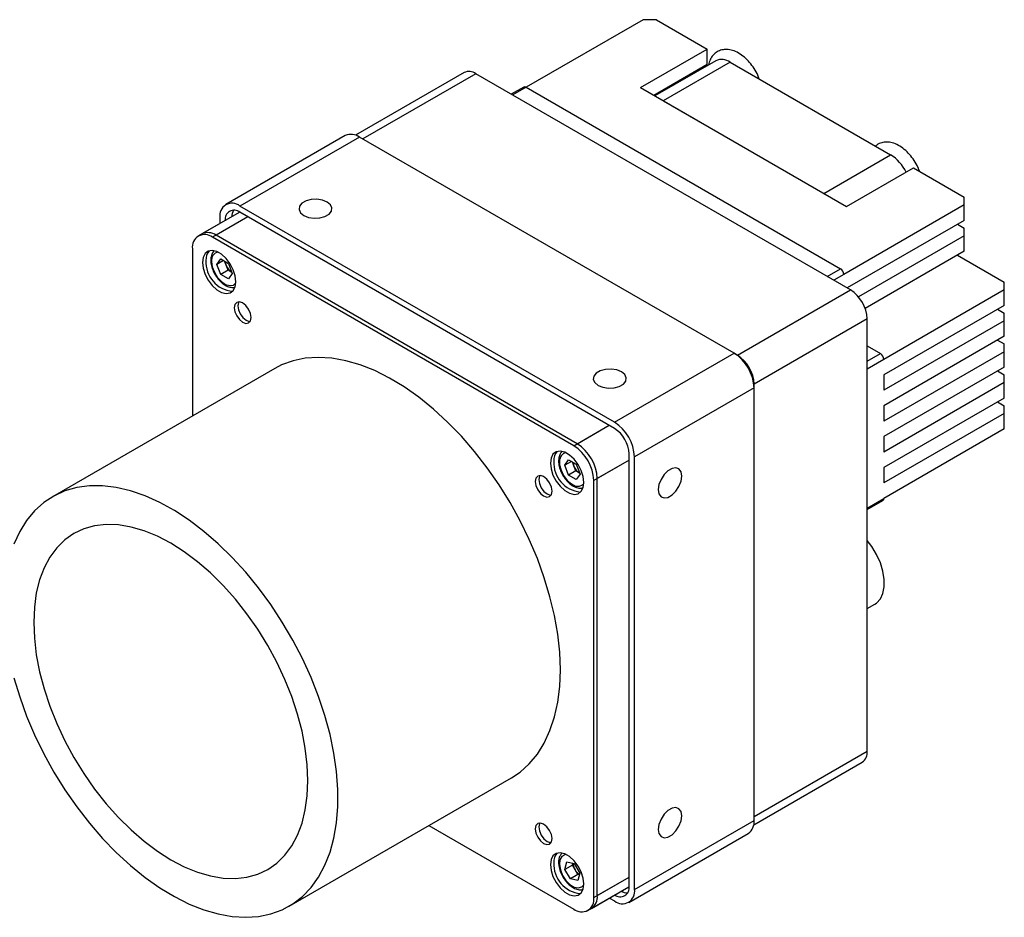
# Model space of a CAD drawing. Header units: millimetres. Extents: x 0 to 9967, y 0 to 1612.
# Tile 2 of 6: x 9765 to 9869, y 1354 to 1449. Entities that reach past the tile are written whole.
import ezdxf

# ---------------------------------------------------------------- set-up
doc = ezdxf.new("R2010")
doc.units = ezdxf.units.MM
doc.layers.add('粗实线', color=7, linetype='Continuous', lineweight=50)

msp = doc.modelspace()

# ---------------------------------------------------------------- linework, layer by layer
at = {"layer": '粗实线', "lineweight": 30}
for p, q in [((9830.812, 1449.024), (9818.438, 1441.88)), ((9832.227, 1449.024), (9830.812, 1449.024)), ((9832.227, 1449.024), (9837.601, 1445.921)), ((9830.53, 1441.839), (9837.601, 1445.921)), ((9837.601, 1444.288), (9837.601, 1445.921)), ((9837.601, 1444.288), (9831.944, 1441.023)), ((9838.505, 1444.682), (9832.055, 1440.959)), ((9840.005, 1444.534), (9832.934, 1440.451)), ((9840.005, 1444.534), (9856.975, 1434.737)), ((9811.885, 1443.433), (9800.41, 1436.809)), ((9813.135, 1443.309), (9801.185, 1436.411)), ((9852.733, 1420.45), (9813.135, 1443.309)), ((9836.186, 1443.472), (9836.297, 1443.408)), ((9818.188, 1441.905), (9816.877, 1441.148)), ((9818.438, 1441.88), (9817.024, 1441.064)), ((9818.438, 1441.88), (9851.672, 1422.695)), ((9830.53, 1441.839), (9852.308, 1429.267)), ((9832.934, 1440.451), (9849.904, 1430.655)), ((9799.331, 1436.763), (9786.688, 1429.464)), ((9800.831, 1436.615), (9788.188, 1429.316)), ((9840.429, 1413.755), (9800.831, 1436.615)), ((9849.904, 1430.655), (9856.975, 1434.737)), ((9852.308, 1429.267), (9859.379, 1433.349)), ((9859.379, 1433.349), (9864.753, 1430.246)), ((9864.753, 1429.43), (9864.753, 1430.246)), ((9827.786, 1406.457), (9788.188, 1429.316)), ((9864.753, 1429.43), (9852.026, 1422.082)), ((9864.753, 1427.797), (9864.753, 1429.43)), ((9788.102, 1428.648), (9783.796, 1426.162)), ((9788.102, 1428.648), (9783.796, 1426.162)), ((9788.102, 1428.648), (9784.164, 1426.374)), ((9789.037, 1428.173), (9785.296, 1426.013)), ((9789.037, 1428.173), (9785.664, 1426.226)), ((9786.067, 1428.091), (9786.067, 1427.473)), ((9788.102, 1428.648), (9788.16, 1428.679)), ((9827.786, 1405.803), (9788.188, 1428.663)), ((9864.753, 1427.797), (9852.38, 1420.654)), ((9864.046, 1427.389), (9864.753, 1426.98)), ((9823.48, 1403.97), (9785.296, 1426.013)), ((9823.847, 1404.183), (9785.664, 1426.226)), ((9864.753, 1426.164), (9853.578, 1419.713)), ((9864.753, 1426.164), (9864.753, 1426.98)), ((9864.753, 1424.531), (9864.753, 1426.164)), ((9783.175, 1424.788), (9783.175, 1407.116)), ((9864.753, 1424.531), (9854.285, 1418.488)), ((9864.046, 1424.122), (9868.996, 1421.265)), ((9785.752, 1423.137), (9786.16, 1423.718)), ((9786.459, 1423.545), (9785.752, 1423.137)), ((9786.16, 1422.085), (9785.752, 1423.137)), ((9786.16, 1423.718), (9786.977, 1423.247)), ((9786.734, 1423.06), (9786.571, 1423.481)), ((9786.938, 1422.534), (9786.734, 1423.06)), ((9786.977, 1423.247), (9787.385, 1422.194)), ((9786.938, 1422.534), (9786.16, 1422.085)), ((9786.977, 1421.613), (9786.16, 1422.085)), ((9787.344, 1422.299), (9786.938, 1422.534)), ((9787.385, 1422.194), (9786.977, 1421.613)), ((9850.258, 1421.878), (9851.672, 1422.695)), ((9852.026, 1422.082), (9850.965, 1421.47)), ((9868.996, 1420.448), (9868.996, 1421.265)), ((9840.783, 1413.551), (9852.733, 1420.45)), ((9868.996, 1420.448), (9856.268, 1413.101)), ((9868.996, 1418.815), (9868.996, 1420.448)), ((9868.996, 1418.815), (9856.268, 1411.468)), ((9868.289, 1418.407), (9868.996, 1417.999)), ((9868.996, 1417.182), (9868.996, 1417.999)), ((9854.5, 1417.388), (9842.55, 1410.489)), ((9854.5, 1371.662), (9854.5, 1417.388)), ((9868.996, 1417.182), (9856.268, 1409.835)), ((9868.996, 1415.549), (9868.996, 1417.182)), ((9868.996, 1415.549), (9856.268, 1408.202)), ((9868.289, 1415.141), (9868.996, 1414.733)), ((9868.996, 1413.916), (9868.996, 1414.733)), ((9827.786, 1406.457), (9840.429, 1413.755)), ((9840.429, 1413.755), (9840.783, 1413.551)), ((9854.5, 1414.53), (9855.915, 1413.713)), ((9854.5, 1412.897), (9855.915, 1413.713)), ((9868.996, 1413.916), (9856.268, 1406.568)), ((9868.996, 1412.283), (9868.996, 1413.916)), ((9856.268, 1413.101), (9854.5, 1412.08)), ((9791.889, 1412.147), (9768.385, 1398.578)), ((9868.996, 1412.283), (9856.268, 1404.935)), ((9856.268, 1411.468), (9856.268, 1409.835)), ((9868.289, 1411.875), (9868.996, 1411.466)), ((9868.996, 1410.65), (9868.996, 1411.466)), ((9842.55, 1410.081), (9842.55, 1410.489)), ((9868.996, 1410.65), (9856.268, 1403.302)), ((9868.996, 1409.017), (9868.996, 1410.65)), ((9842.55, 1410.081), (9829.907, 1402.782)), ((9842.55, 1364.355), (9842.55, 1410.081)), ((9868.996, 1409.017), (9856.268, 1401.669)), ((9868.289, 1408.609), (9868.996, 1408.2)), ((9856.268, 1408.202), (9856.268, 1406.568)), ((9868.996, 1407.384), (9856.268, 1400.036)), ((9868.996, 1407.384), (9868.996, 1408.2)), ((9868.996, 1405.751), (9868.996, 1407.384)), ((9823.48, 1403.97), (9827.22, 1406.13)), ((9823.847, 1404.183), (9827.22, 1406.13)), ((9868.996, 1405.751), (9856.268, 1398.403)), ((9856.268, 1404.935), (9856.268, 1403.302)), ((9829.342, 1357.383), (9829.342, 1403.109)), ((9822.522, 1401.91), (9822.93, 1402.491)), ((9823.229, 1402.319), (9822.522, 1401.91)), ((9822.93, 1402.491), (9823.746, 1402.02)), ((9823.504, 1401.833), (9823.34, 1402.254)), ((9829.342, 1402.456), (9825.601, 1400.296)), ((9829.342, 1402.456), (9825.969, 1400.508)), ((9829.907, 1357.056), (9829.907, 1402.782)), ((9822.93, 1400.858), (9822.522, 1401.91)), ((9823.708, 1401.307), (9822.93, 1400.858)), ((9823.708, 1401.307), (9823.504, 1401.833)), ((9824.114, 1401.073), (9823.708, 1401.307)), ((9823.746, 1402.02), (9824.155, 1400.968)), ((9856.268, 1401.669), (9856.268, 1400.036)), ((9823.746, 1400.387), (9822.93, 1400.858)), ((9824.155, 1400.968), (9823.746, 1400.387)), ((9825.601, 1356.203), (9825.601, 1400.296)), ((9825.969, 1356.415), (9825.969, 1400.508)), ((9854.5, 1397.383), (9856.268, 1398.403)), ((9854.5, 1397.213), (9856.165, 1398.174)), ((9854.5, 1386.746), (9855.322, 1387.22)), ((9842.55, 1364.763), (9854.5, 1371.662)), ((9842.508, 1363.893), (9853.983, 1370.517)), ((9793.383, 1355.276), (9816.887, 1368.844)), ((9808.173, 1363.814), (9823.48, 1354.978)), ((9829.907, 1357.056), (9842.55, 1364.355)), ((9829.286, 1355.682), (9841.929, 1362.981)), ((9822.553, 1359.173), (9822.751, 1359.973)), ((9823.331, 1359.622), (9822.553, 1359.173)), ((9822.751, 1359.973), (9823.536, 1359.779)), ((9823.331, 1359.622), (9823.38, 1359.818)), ((9823.625, 1359.125), (9823.331, 1359.622)), ((9823.536, 1359.779), (9824.123, 1358.785)), ((9823.14, 1358.178), (9822.553, 1359.173)), ((9823.918, 1358.627), (9823.14, 1358.178)), ((9823.918, 1358.627), (9823.625, 1359.125)), ((9824.075, 1358.589), (9823.918, 1358.627)), ((9824.123, 1358.785), (9823.925, 1357.985)), ((9825.601, 1356.203), (9829.342, 1358.362)), ((9825.969, 1356.415), (9829.342, 1358.362)), ((9823.925, 1357.985), (9823.14, 1358.178)), ((9824.323, 1357.311), (9824.538, 1357.522)), ((9824.98, 1354.829), (9829.286, 1357.315)), ((9824.98, 1354.829), (9829.286, 1357.315)), ((9825.347, 1355.042), (9829.286, 1357.315)), ((9829.341, 1357.35), (9829.286, 1357.315)), ((9827.25, 1356.14), (9827.786, 1355.831))]:
    msp.add_line(p, q, dxfattribs=at)
at = {"layer": '粗实线', "lineweight": 30, "flags": 128}
for points in [[(9794.941, 1428.316), (9795.439, 1428.115), (9796.026, 1428.024), (9796.631, 1428.054), (9797.182, 1428.203), (9797.612, 1428.451), (9797.869, 1428.769), (9797.922, 1429.118), (9797.764, 1429.457), (9797.416, 1429.745), (9796.918, 1429.946), (9796.331, 1430.037), (9795.725, 1430.006), (9795.175, 1429.858), (9794.745, 1429.61), (9794.488, 1429.292), (9794.435, 1428.942), (9794.592, 1428.603), (9794.941, 1428.316)], [(9784.235, 1423.36), (9784.307, 1422.743), (9784.516, 1422.094), (9784.845, 1421.465), (9785.269, 1420.906), (9785.751, 1420.464), (9786.255, 1420.173), (9786.737, 1420.058), (9787.161, 1420.128), (9787.49, 1420.377), (9787.699, 1420.785), (9787.771, 1421.319), (9787.699, 1421.935), (9787.49, 1422.584), (9787.161, 1423.214), (9786.737, 1423.772), (9786.255, 1424.214), (9785.751, 1424.505), (9785.269, 1424.62), (9784.845, 1424.55), (9784.516, 1424.301), (9784.307, 1423.893), (9784.235, 1423.36)], [(9784.235, 1423.36), (9784.307, 1422.743), (9784.516, 1422.094), (9784.845, 1421.465), (9785.269, 1420.906), (9785.751, 1420.464), (9786.255, 1420.173), (9786.737, 1420.058), (9787.161, 1420.128), (9787.49, 1420.377), (9787.699, 1420.785), (9787.771, 1421.319), (9787.699, 1421.935), (9787.49, 1422.584), (9787.161, 1423.214), (9786.737, 1423.772), (9786.255, 1424.214), (9785.751, 1424.505), (9785.269, 1424.62), (9784.845, 1424.55), (9784.516, 1424.301), (9784.307, 1423.893), (9784.235, 1423.36)], [(9785.199, 1423.457), (9785.273, 1422.9), (9785.488, 1422.318), (9785.819, 1421.774), (9786.232, 1421.326), (9786.682, 1421.024), (9787.119, 1420.899), (9787.497, 1420.966), (9787.768, 1421.209)], [(9787.594, 1418.563), (9787.661, 1418.133), (9787.853, 1417.692), (9788.14, 1417.305), (9788.478, 1417.032), (9788.816, 1416.914), (9789.103, 1416.97), (9789.294, 1417.19), (9789.362, 1417.542), (9789.294, 1417.972), (9789.103, 1418.413), (9788.816, 1418.8), (9788.478, 1419.073), (9788.14, 1419.191), (9787.853, 1419.135), (9787.661, 1418.914), (9787.594, 1418.563)], [(9787.594, 1418.563), (9787.661, 1418.133), (9787.853, 1417.692), (9788.14, 1417.305), (9788.478, 1417.032), (9788.816, 1416.914), (9789.103, 1416.97), (9789.294, 1417.19), (9789.362, 1417.542), (9789.294, 1417.972), (9789.103, 1418.413), (9788.816, 1418.8), (9788.478, 1419.073), (9788.14, 1419.191), (9787.853, 1419.135), (9787.661, 1418.914), (9787.594, 1418.563)], [(9788.064, 1419.193), (9788.029, 1419.127), (9787.962, 1418.775)], [(9787.962, 1418.775), (9788.029, 1418.346), (9788.221, 1417.904), (9788.507, 1417.517), (9788.846, 1417.244), (9789.184, 1417.126), (9789.259, 1417.124)], [(9822.065, 1380.291), (9821.996, 1382.135), (9821.789, 1384.044), (9821.446, 1386.004), (9820.969, 1387.999), (9820.363, 1390.014), (9819.631, 1392.033), (9818.781, 1394.039), (9817.817, 1396.018), (9816.749, 1397.953), (9815.583, 1399.83), (9814.331, 1401.634), (9813, 1403.351), (9811.602, 1404.968), (9810.147, 1406.471), (9808.648, 1407.849), (9807.115, 1409.091), (9805.56, 1410.187), (9803.997, 1411.13), (9802.436, 1411.911), (9800.891, 1412.524), (9799.373, 1412.966), (9797.895, 1413.231), (9796.467, 1413.318), (9795.101, 1413.227), (9793.808, 1412.957), (9792.598, 1412.512), (9791.889, 1412.147)], [(9826.054, 1410.355), (9826.551, 1410.154), (9827.138, 1410.063), (9827.744, 1410.093), (9828.295, 1410.242), (9828.724, 1410.49), (9828.981, 1410.808), (9829.034, 1411.157), (9828.877, 1411.496), (9828.528, 1411.784), (9828.031, 1411.985), (9827.443, 1412.076), (9826.838, 1412.045), (9826.287, 1411.897), (9825.857, 1411.649), (9825.601, 1411.331), (9825.548, 1410.981), (9825.705, 1410.642), (9826.054, 1410.355)], [(9821.005, 1402.133), (9821.076, 1401.517), (9821.285, 1400.867), (9821.615, 1400.238), (9822.038, 1399.68), (9822.521, 1399.237), (9823.024, 1398.947), (9823.507, 1398.832), (9823.93, 1398.901), (9824.26, 1399.15), (9824.469, 1399.558), (9824.54, 1400.092), (9824.469, 1400.708), (9824.26, 1401.358), (9823.93, 1401.987), (9823.507, 1402.545), (9823.024, 1402.988), (9822.521, 1403.278), (9822.038, 1403.393), (9821.615, 1403.324), (9821.285, 1403.075), (9821.076, 1402.667), (9821.005, 1402.133)], [(9821.005, 1402.133), (9821.076, 1401.517), (9821.285, 1400.867), (9821.615, 1400.238), (9822.038, 1399.68), (9822.521, 1399.237), (9823.024, 1398.947), (9823.507, 1398.832), (9823.93, 1398.901), (9824.26, 1399.15), (9824.469, 1399.558), (9824.54, 1400.092), (9824.469, 1400.708), (9824.26, 1401.358), (9823.93, 1401.987), (9823.507, 1402.545), (9823.024, 1402.988), (9822.521, 1403.278), (9822.038, 1403.393), (9821.615, 1403.324), (9821.285, 1403.075), (9821.076, 1402.667), (9821.005, 1402.133)], [(9822.676, 1403.206), (9822.41, 1403.139), (9822.133, 1402.888), (9821.987, 1402.48), (9821.987, 1401.959), (9822.133, 1401.382), (9822.41, 1400.811), (9822.788, 1400.308), (9823.225, 1399.928), (9823.675, 1399.711), (9824.088, 1399.682), (9824.419, 1399.843), (9824.538, 1399.982)], [(9834.892, 1400.761), (9834.818, 1401.207), (9834.603, 1401.512), (9834.274, 1401.641), (9833.87, 1401.578), (9833.44, 1401.33), (9833.036, 1400.927), (9832.707, 1400.418), (9832.492, 1399.864), (9832.417, 1399.332), (9832.492, 1398.887), (9832.707, 1398.581), (9833.036, 1398.452), (9833.44, 1398.515), (9833.87, 1398.763), (9834.274, 1399.166), (9834.603, 1399.675), (9834.818, 1400.229), (9834.892, 1400.761)], [(9819.414, 1400.194), (9819.481, 1399.764), (9819.673, 1399.322), (9819.959, 1398.936), (9820.298, 1398.663), (9820.636, 1398.545), (9820.923, 1398.601), (9821.114, 1398.821), (9821.182, 1399.173), (9821.114, 1399.602), (9820.923, 1400.044), (9820.636, 1400.431), (9820.298, 1400.704), (9819.959, 1400.822), (9819.673, 1400.766), (9819.481, 1400.545), (9819.414, 1400.194)], [(9819.414, 1400.194), (9819.481, 1399.764), (9819.673, 1399.322), (9819.959, 1398.936), (9820.298, 1398.663), (9820.636, 1398.545), (9820.923, 1398.601), (9821.114, 1398.821), (9821.182, 1399.173), (9821.114, 1399.602), (9820.923, 1400.044), (9820.636, 1400.431), (9820.298, 1400.704), (9819.959, 1400.822), (9819.673, 1400.766), (9819.481, 1400.545), (9819.414, 1400.194)], [(9819.884, 1400.824), (9819.849, 1400.758), (9819.781, 1400.406)], [(9819.781, 1400.406), (9819.849, 1399.976), (9820.04, 1399.535), (9820.327, 1399.148), (9820.665, 1398.875), (9821.004, 1398.757), (9821.079, 1398.755)], [(9764.302, 1379.423), (9764.908, 1377.409), (9765.64, 1375.39), (9766.491, 1373.384), (9767.454, 1371.405), (9768.523, 1369.47), (9769.688, 1367.592), (9770.941, 1365.788), (9772.271, 1364.071), (9773.67, 1362.455), (9775.124, 1360.952), (9776.624, 1359.574), (9778.157, 1358.332), (9779.711, 1357.235), (9781.275, 1356.293), (9782.835, 1355.512), (9784.38, 1354.898), (9785.898, 1354.457), (9787.377, 1354.192), (9788.804, 1354.105), (9790.17, 1354.196), (9791.463, 1354.465), (9792.673, 1354.91), (9793.791, 1355.528), (9794.808, 1356.313), (9795.716, 1357.259), (9796.508, 1358.359), (9797.178, 1359.604), (9797.72, 1360.985), (9798.13, 1362.491), (9798.406, 1364.11), (9798.544, 1365.829), (9798.544, 1367.635), (9798.406, 1369.513), (9798.13, 1371.45), (9797.72, 1373.43), (9797.178, 1375.437), (9796.508, 1377.455), (9795.716, 1379.47), (9794.808, 1381.464), (9793.791, 1383.423), (9792.673, 1385.331), (9791.463, 1387.174), (9790.17, 1388.936), (9788.804, 1390.604), (9787.377, 1392.165), (9785.898, 1393.607), (9784.38, 1394.919), (9782.835, 1396.089), (9781.275, 1397.11), (9779.711, 1397.972), (9778.157, 1398.67), (9776.624, 1399.198), (9775.124, 1399.552), (9773.67, 1399.728), (9772.271, 1399.726), (9770.941, 1399.545), (9769.688, 1399.188), (9768.523, 1398.656), (9767.454, 1397.954), (9766.491, 1397.088), (9765.64, 1396.064), (9764.908, 1394.89), (9764.302, 1393.575)], [(9766.388, 1385.295), (9766.458, 1383.614), (9766.666, 1381.869), (9767.012, 1380.076), (9767.491, 1378.252), (9768.099, 1376.416), (9768.831, 1374.585), (9769.678, 1372.777), (9770.634, 1371.008), (9771.688, 1369.296), (9772.83, 1367.658), (9774.05, 1366.109), (9775.336, 1364.664), (9776.676, 1363.338), (9778.056, 1362.142), (9779.463, 1361.089), (9780.884, 1360.188), (9782.304, 1359.448), (9783.712, 1358.877), (9785.091, 1358.48), (9786.431, 1358.26), (9787.717, 1358.22), (9788.937, 1358.36), (9790.08, 1358.679), (9791.134, 1359.173), (9792.089, 1359.839), (9792.936, 1360.669), (9793.668, 1361.656), (9794.276, 1362.79), (9794.755, 1364.06), (9795.101, 1365.454), (9795.309, 1366.958), (9795.379, 1368.559), (9795.309, 1370.24), (9795.101, 1371.985), (9794.755, 1373.778), (9794.276, 1375.602), (9793.668, 1377.438), (9792.936, 1379.269), (9792.089, 1381.077), (9791.134, 1382.846), (9790.08, 1384.558), (9788.937, 1386.196), (9787.717, 1387.745), (9786.431, 1389.19), (9785.091, 1390.516), (9783.712, 1391.712), (9782.304, 1392.765), (9780.884, 1393.666), (9779.463, 1394.406), (9778.056, 1394.977), (9776.676, 1395.374), (9775.336, 1395.594), (9774.05, 1395.634), (9772.83, 1395.494), (9771.688, 1395.175), (9770.634, 1394.681), (9769.678, 1394.015), (9768.831, 1393.185), (9768.099, 1392.198), (9767.491, 1391.064), (9767.012, 1389.794), (9766.666, 1388.4), (9766.458, 1386.896), (9766.388, 1385.295)], [(9855.322, 1387.22), (9855.498, 1387.338), (9855.893, 1387.765), (9856.165, 1388.34), (9856.304, 1389.041), (9856.304, 1389.838), (9856.165, 1390.699), (9855.893, 1391.589), (9855.498, 1392.471), (9854.998, 1393.309), (9854.5, 1393.966)], [(9816.887, 1368.844), (9817.817, 1369.468), (9818.781, 1370.335), (9819.631, 1371.359), (9820.363, 1372.533), (9820.969, 1373.847), (9821.446, 1375.292), (9821.789, 1376.856), (9821.996, 1378.526), (9822.065, 1380.291)], [(9834.892, 1364.833), (9834.818, 1365.279), (9834.603, 1365.584), (9834.274, 1365.713), (9833.87, 1365.65), (9833.44, 1365.402), (9833.036, 1364.999), (9832.707, 1364.49), (9832.492, 1363.936), (9832.417, 1363.404), (9832.492, 1362.959), (9832.707, 1362.653), (9833.036, 1362.524), (9833.44, 1362.587), (9833.87, 1362.836), (9834.274, 1363.238), (9834.603, 1363.747), (9834.818, 1364.301), (9834.892, 1364.833)], [(9819.414, 1363.449), (9819.481, 1363.02), (9819.673, 1362.578), (9819.959, 1362.191), (9820.298, 1361.918), (9820.636, 1361.801), (9820.923, 1361.856), (9821.114, 1362.077), (9821.182, 1362.429), (9821.114, 1362.858), (9820.923, 1363.3), (9820.636, 1363.687), (9820.298, 1363.96), (9819.959, 1364.077), (9819.673, 1364.021), (9819.481, 1363.801), (9819.414, 1363.449)], [(9819.414, 1363.449), (9819.481, 1363.02), (9819.673, 1362.578), (9819.959, 1362.191), (9820.298, 1361.918), (9820.636, 1361.801), (9820.923, 1361.856), (9821.114, 1362.077), (9821.182, 1362.429), (9821.114, 1362.858), (9820.923, 1363.3), (9820.636, 1363.687), (9820.298, 1363.96), (9819.959, 1364.077), (9819.673, 1364.021), (9819.481, 1363.801), (9819.414, 1363.449)], [(9819.884, 1364.08), (9819.849, 1364.013), (9819.781, 1363.661)], [(9819.781, 1363.661), (9819.849, 1363.232), (9820.04, 1362.79), (9820.327, 1362.403), (9820.665, 1362.131), (9821.004, 1362.013), (9821.079, 1362.01)], [(9821.005, 1359.673), (9821.076, 1359.056), (9821.285, 1358.407), (9821.615, 1357.778), (9822.038, 1357.219), (9822.521, 1356.777), (9823.024, 1356.487), (9823.507, 1356.372), (9823.93, 1356.441), (9824.26, 1356.69), (9824.469, 1357.098), (9824.54, 1357.632), (9824.469, 1358.248), (9824.26, 1358.897), (9823.93, 1359.527), (9823.507, 1360.085), (9823.024, 1360.528), (9822.521, 1360.818), (9822.038, 1360.933), (9821.615, 1360.863), (9821.285, 1360.614), (9821.076, 1360.207), (9821.005, 1359.673)], [(9821.005, 1359.673), (9821.076, 1359.056), (9821.285, 1358.407), (9821.615, 1357.778), (9822.038, 1357.219), (9822.521, 1356.777), (9823.024, 1356.487), (9823.507, 1356.372), (9823.93, 1356.441), (9824.26, 1356.69), (9824.469, 1357.098), (9824.54, 1357.632), (9824.469, 1358.248), (9824.26, 1358.897), (9823.93, 1359.527), (9823.507, 1360.085), (9823.024, 1360.528), (9822.521, 1360.818), (9822.038, 1360.933), (9821.615, 1360.863), (9821.285, 1360.614), (9821.076, 1360.207), (9821.005, 1359.673)], [(9822.676, 1360.746), (9822.523, 1360.721), (9822.21, 1360.528), (9822.019, 1360.166), (9821.971, 1359.676), (9822.071, 1359.111), (9822.308, 1358.531), (9822.657, 1358), (9823.08, 1357.574), (9823.531, 1357.301), (9823.961, 1357.21), (9824.323, 1357.311), (9824.323, 1357.311)]]:
    msp.add_lwpolyline(points, dxfattribs=at)
at = {"layer": '粗实线', "lineweight": 30}
for centre, radius, start, end in [((9839.126, 1443.307), 1.509, 54.3823, 114.30725), ((9812.402, 1442.287), 1.257, 54.38248, 114.30716), ((9818.292, 1441.676), 0.251, 54.38287, 114.30676), ((9799.952, 1435.388), 1.509, 54.38235, 114.30722), ((9854.555, 1430.932), 4.509, 25.94142, 57.54006), ((9787.36, 1428.301), 1.31, 50.79667, 189.21408), ((9787.581, 1427.918), 0.961, 50.79686, 189.21389), ((9788.714, 1428.228), 1.375, 151.943, 182.29929), ((9784.468, 1424.998), 1.31, 50.79667, 189.21408), ((9784.785, 1424.999), 1.509, 54.38232, 114.30725), ((9785.923, 1423.687), 1.325, 137.20983, 184.97792), ((9786.011, 1423.613), 0.827, 97.20933, 190.88175), ((9787.7, 1423.393), 3.102, 176.70401, 264.87937), ((9787.988, 1423.562), 1.351, 185.21216, 201.82006), ((9788.174, 1423.591), 1.535, 200.2272, 237.362), ((9851.258, 1422.047), 0.768, 2.60562, 57.39438), ((9850.662, 1417.213), 3.842, 2.60548, 57.39452), ((9837.945, 1409.871), 4.61, 2.60545, 57.39455), ((9838.712, 1410.315), 3.842, 2.60548, 57.39452), ((9855.501, 1413.066), 0.768, 2.60543, 57.39445), ((9825.302, 1402.573), 4.61, 2.60545, 57.39455), ((9825.964, 1402.955), 3.381, 2.60556, 57.39444), ((9821.363, 1400.299), 4.61, 2.60545, 57.39455), ((9822.692, 1402.46), 1.325, 137.20983, 184.97792), ((9820.995, 1400.087), 4.61, 2.60545, 57.39455), ((9824.47, 1402.167), 3.102, 176.70401, 264.87937), ((9824.758, 1402.335), 1.351, 185.21314, 201.8194), ((9824.944, 1402.364), 1.535, 200.22713, 237.36207), ((9856.027, 1398.374), 0.243, 304.50797, 6.80446), ((9853.311, 1371.51), 1.199, 304.05749, 7.25462), ((9841.087, 1364.19), 1.473, 304.87879, 6.43336), ((9822.692, 1360), 1.325, 137.21015, 184.97765), ((9824.47, 1359.707), 3.102, 176.70403, 264.87935), ((9824.871, 1359.893), 1.464, 183.20381, 211.64011), ((9824.885, 1359.837), 1.448, 209.46737, 236.44195), ((9828.393, 1357.229), 0.961, 230.79686, 9.21389), ((9824.505, 1356.25), 1.473, 304.87877, 6.43339), ((9828.614, 1356.846), 1.31, 230.79667, 9.21408), ((9829.228, 1358.055), 1.375, 237.70369, 268.05364), ((9824.308, 1355.993), 1.31, 230.79667, 9.21408)]:
    msp.add_arc(centre, radius, start, end, dxfattribs=at)
for points, knots in [([(9843.082, 1442.757), (9843.037, 1442.886), (9842.904, 1443.264), (9842.561, 1443.864), (9842.083, 1444.518), (9841.525, 1445.077), (9840.912, 1445.517), (9840.288, 1445.794), (9839.683, 1445.902), (9839.128, 1445.852), (9838.62, 1445.647), (9838.194, 1445.294), (9837.897, 1444.815), (9837.746, 1444.452), (9837.726, 1444.24), (9837.725, 1444.232)], [0, 0, 0, 0, 0.0475134, 0.1394592, 0.231599, 0.3243972, 0.4185015, 0.5143604, 0.5979133, 0.6769283, 0.7538033, 0.8348504, 0.9145083, 0.9966215, 1, 1, 1, 1]), ([(9860.054, 1432.959), (9859.997, 1433.116), (9859.848, 1433.522), (9859.482, 1434.144), (9858.994, 1434.789), (9858.43, 1435.336), (9857.811, 1435.76), (9857.185, 1436.019), (9856.58, 1436.109), (9856.019, 1436.03), (9855.605, 1435.868), (9855.43, 1435.69), (9855.391, 1435.651)], [0, 0, 0, 0, 0.0727819, 0.1883556, 0.3042553, 0.4210495, 0.5395771, 0.6603069, 0.7645318, 0.8633185, 0.9698461, 1, 1, 1, 1]), ([(9785.457, 1424.553), (9785.422, 1424.523), (9785.282, 1424.406), (9785.153, 1424.072), (9785.095, 1423.667), (9785.126, 1423.204), (9785.242, 1422.712), (9785.497, 1422.135), (9785.85, 1421.606), (9786.275, 1421.168), (9786.75, 1420.847), (9787.213, 1420.712), (9787.541, 1420.684), (9787.669, 1420.749), (9787.678, 1420.753)], [0, 0, 0, 0, 0.0314403, 0.1233113, 0.2233173, 0.2785337, 0.3817755, 0.4847613, 0.5876914, 0.6911558, 0.7958474, 0.9023698, 0.9933423, 1, 1, 1, 1]), ([(9822.226, 1403.327), (9822.161, 1403.259), (9822.003, 1403.089), (9821.887, 1402.694), (9821.862, 1402.19), (9821.969, 1401.62), (9822.198, 1401.039), (9822.531, 1400.496), (9822.942, 1400.033), (9823.407, 1399.683), (9823.872, 1399.502), (9824.236, 1399.456), (9824.406, 1399.523), (9824.449, 1399.539)], [0, 0, 0, 0, 0.0628948, 0.1557128, 0.2543793, 0.3570928, 0.460076, 0.5628998, 0.6661356, 0.7703979, 0.8764349, 0.968797, 1, 1, 1, 1]), ([(9822.222, 1360.868), (9822.152, 1360.788), (9821.99, 1360.603), (9821.879, 1360.189), (9821.866, 1359.677), (9821.986, 1359.104), (9822.226, 1358.525), (9822.567, 1357.987), (9822.984, 1357.534), (9823.453, 1357.197), (9823.918, 1357.033), (9824.266, 1356.999), (9824.42, 1357.062), (9824.449, 1357.074)], [0, 0, 0, 0, 0.0711408, 0.1644739, 0.2637964, 0.3667815, 0.4698401, 0.5727779, 0.676178, 0.7806884, 0.8870088, 0.9788421, 1, 1, 1, 1])]:
    msp.add_open_spline(points, degree=3, knots=knots, dxfattribs=at)

doc.saveas('drawing.dxf')
